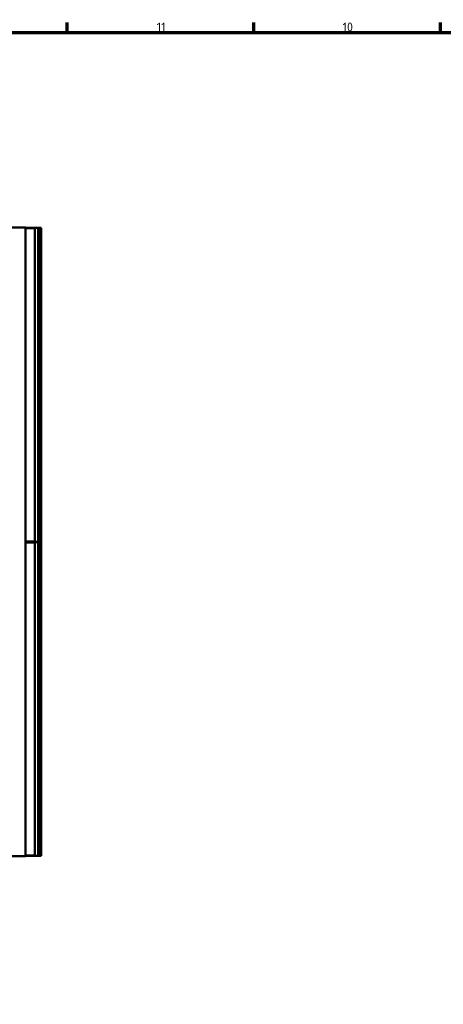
# Model space of a CAD drawing. Header units: millimetres. Extents: x 0 to 4686, y -120 to 1682.
# Tile 152 of 256: x 705 to 1043, y 869 to 1652. Entities that reach past the tile are written whole.
import ezdxf

# ---------------------------------------------------------------- set-up
doc = ezdxf.new("R2010")
doc.units = ezdxf.units.MM
doc.header["$LTSCALE"] = 2
doc.layers.get('0').update_dxf_attribs({"lineweight": 25})
doc.layers.add('Rahmen (ISO)', color=7, linetype='Continuous', lineweight=70)
doc.layers.add('Sichtbar (ISO)', color=7, linetype='Continuous', lineweight=50)
doc.styles.add('Notiztext (DIN)', font='isocpeur.ttf')

# ---------------------------------------------------------------- blocks, each defined once
blk = doc.blocks.new('Ränder Vorgaberahmen')
at = {"layer": 'Rahmen (ISO)'}
for p, q in [((371.56, 821), (371.56, 824.9)), ((445.88, 821), (445.88, 824.9)), ((520.19, 821), (520.19, 824.9))]:
    blk.add_line(p, q, dxfattribs=at)
at = {"layer": 'Rahmen (ISO)', "flags": 128}
blk.add_lwpolyline([(20, 20), (20, 821), (1169, 821), (1169, 20), (20, 20)], dxfattribs=at)
at = {"layer": 'Rahmen (ISO)', "char_height": 3.5, "attachment_point": 7, "style": 'Notiztext (DIN)'}
for s, insert in [('11', (407.27, 821.4)), ('10', (481.23, 821.4))]:
    blk.add_mtext(s, dxfattribs=dict(at, insert=insert))

msp = doc.modelspace()

# ---------------------------------------------------------------- linework, layer by layer
at = {"layer": 'Sichtbar (ISO)'}
for p, q in [((710.0713, 1486.6471), (650.5713, 1486.6471)), ((710.0713, 1486.6471), (710.0717, 1486.6471)), ((710.0713, 986.6471), (710.0713, 1486.6471)), ((717.5713, 1486.2597), (710.0713, 1485.9978)), ((710.0717, 1486.6471), (710.0717, 1485.9978)), ((720.0713, 1486.5471), (710.0717, 1486.5471)), ((717.5713, 1486.4598), (720.0713, 1486.5471)), ((717.5713, 1236.8344), (717.5713, 1486.4598)), ((720.0713, 1236.7471), (720.0713, 1486.5471)), ((720.0713, 1236.7471), (720.0713, 1486.5471)), ((721.6713, 1486.5471), (720.0713, 1486.5471)), ((721.6713, 1236.7471), (721.6713, 1486.5471)), ((721.6713, 1486.5471), (721.6715, 1486.5471)), ((721.6715, 1486.5471), (721.6715, 1485.8371)), ((721.6717, 1486.5471), (721.6715, 1486.5471)), ((721.6715, 1484.8371), (721.6715, 1485.8371)), ((722.4715, 1485.8371), (721.6715, 1485.8371)), ((721.6715, 1484.8371), (721.6715, 1483.2371)), ((722.4715, 1484.8371), (721.6715, 1484.8371)), ((721.6715, 1482.2371), (721.6715, 1483.2371)), ((722.4715, 1483.2371), (721.6715, 1483.2371)), ((721.6715, 1482.2371), (721.6715, 1480.6371)), ((722.4715, 1482.2371), (721.6715, 1482.2371)), ((721.6715, 1479.6371), (721.6715, 1480.6371)), ((722.4715, 1480.6371), (721.6715, 1480.6371)), ((721.6717, 1485.8371), (721.6717, 1486.5471)), ((722.5713, 1486.5471), (721.6717, 1486.5471)), ((721.6717, 1483.2371), (721.6717, 1484.8371)), ((721.6717, 1480.6371), (721.6717, 1482.2371)), ((722.4715, 1484.8371), (722.4715, 1485.8371)), ((722.4717, 1485.8371), (722.4715, 1485.8371)), ((722.4717, 1484.8371), (722.4715, 1484.8371)), ((722.4715, 1482.2371), (722.4715, 1483.2371)), ((722.4717, 1483.2371), (722.4715, 1483.2371)), ((722.4717, 1482.2371), (722.4715, 1482.2371)), ((722.4715, 1479.6371), (722.4715, 1480.6371)), ((722.4717, 1480.6371), (722.4715, 1480.6371)), ((722.4717, 1484.8371), (722.4717, 1485.8371)), ((722.4717, 1482.2371), (722.4717, 1483.2371)), ((722.4717, 1479.6371), (722.4717, 1480.6371)), ((722.5713, 1236.7471), (722.5713, 1486.5471)), ((721.6715, 1479.6371), (721.6715, 1478.0371)), ((722.4715, 1479.6371), (721.6715, 1479.6371)), ((721.6715, 1477.0371), (721.6715, 1478.0371)), ((722.4715, 1478.0371), (721.6715, 1478.0371)), ((721.6715, 1477.0371), (721.6715, 1475.4371)), ((722.4715, 1477.0371), (721.6715, 1477.0371)), ((721.6715, 1474.4371), (721.6715, 1475.4371)), ((722.4715, 1475.4371), (721.6715, 1475.4371)), ((721.6715, 1474.4371), (721.6715, 1472.8371)), ((722.4715, 1474.4371), (721.6715, 1474.4371)), ((721.6715, 1471.8371), (721.6715, 1472.8371)), ((722.4715, 1472.8371), (721.6715, 1472.8371)), ((721.6717, 1478.0371), (721.6717, 1479.6371)), ((721.6717, 1475.4371), (721.6717, 1477.0371)), ((721.6717, 1472.8371), (721.6717, 1474.4371)), ((722.4717, 1479.6371), (722.4715, 1479.6371)), ((722.4715, 1477.0371), (722.4715, 1478.0371)), ((722.4717, 1478.0371), (722.4715, 1478.0371)), ((722.4717, 1477.0371), (722.4715, 1477.0371)), ((722.4715, 1474.4371), (722.4715, 1475.4371)), ((722.4717, 1475.4371), (722.4715, 1475.4371)), ((722.4717, 1474.4371), (722.4715, 1474.4371)), ((722.4715, 1471.8371), (722.4715, 1472.8371)), ((722.4717, 1472.8371), (722.4715, 1472.8371)), ((722.4717, 1477.0371), (722.4717, 1478.0371)), ((722.4717, 1474.4371), (722.4717, 1475.4371)), ((722.4717, 1471.8371), (722.4717, 1472.8371)), ((721.6715, 1471.8371), (721.6715, 1470.2371)), ((722.4715, 1471.8371), (721.6715, 1471.8371)), ((721.6715, 1469.2371), (721.6715, 1470.2371)), ((722.4715, 1470.2371), (721.6715, 1470.2371)), ((721.6715, 1469.2371), (721.6715, 1467.6371)), ((722.4715, 1469.2371), (721.6715, 1469.2371)), ((721.6715, 1466.6371), (721.6715, 1467.6371)), ((722.4715, 1467.6371), (721.6715, 1467.6371)), ((721.6715, 1466.6371), (721.6715, 1465.0371)), ((722.4715, 1466.6371), (721.6715, 1466.6371)), ((721.6715, 1464.0371), (721.6715, 1465.0371)), ((722.4715, 1465.0371), (721.6715, 1465.0371)), ((721.6717, 1470.2371), (721.6717, 1471.8371)), ((721.6717, 1467.6371), (721.6717, 1469.2371)), ((721.6717, 1465.0371), (721.6717, 1466.6371)), ((722.4717, 1471.8371), (722.4715, 1471.8371)), ((722.4715, 1469.2371), (722.4715, 1470.2371)), ((722.4717, 1470.2371), (722.4715, 1470.2371)), ((722.4717, 1469.2371), (722.4715, 1469.2371)), ((722.4715, 1466.6371), (722.4715, 1467.6371)), ((722.4717, 1467.6371), (722.4715, 1467.6371)), ((722.4717, 1466.6371), (722.4715, 1466.6371)), ((722.4715, 1464.0371), (722.4715, 1465.0371)), ((722.4717, 1465.0371), (722.4715, 1465.0371)), ((722.4717, 1469.2371), (722.4717, 1470.2371)), ((722.4717, 1466.6371), (722.4717, 1467.6371)), ((722.4717, 1464.0371), (722.4717, 1465.0371)), ((721.6715, 1464.0371), (721.6715, 1462.4371)), ((722.4715, 1464.0371), (721.6715, 1464.0371)), ((721.6715, 1461.4371), (721.6715, 1462.4371)), ((722.4715, 1462.4371), (721.6715, 1462.4371)), ((721.6715, 1461.4371), (721.6715, 1236.7471)), ((722.4715, 1461.4371), (721.6715, 1461.4371)), ((721.6717, 1462.4371), (721.6717, 1464.0371)), ((721.6717, 1236.7471), (721.6717, 1461.4371)), ((722.4717, 1464.0371), (722.4715, 1464.0371)), ((722.4715, 1461.4371), (722.4715, 1462.4371)), ((722.4717, 1462.4371), (722.4715, 1462.4371)), ((722.4717, 1461.4371), (722.4715, 1461.4371)), ((722.4717, 1461.4371), (722.4717, 1462.4371)), ((710.0717, 1237.8971), (710.0717, 1237.2964)), ((717.5713, 1237.0345), (710.0713, 1237.2964)), ((717.5713, 1236.2597), (710.0713, 1235.9978)), ((710.0714, 1235.9978), (710.0714, 1237.2964)), ((710.0714, 1237.2964), (710.0714, 1235.9978)), ((710.0714, 1235.9978), (710.0714, 1237.2964)), ((710.0714, 1237.2964), (710.0714, 1235.9978)), ((710.0715, 1237.2964), (710.0715, 1235.9978)), ((710.0716, 1235.9978), (710.0716, 1237.2964)), ((710.0716, 1237.2964), (710.0716, 1235.9978)), ((710.0716, 1235.9978), (710.0716, 1237.2964)), ((710.0717, 1237.2964), (710.0717, 1235.9978)), ((710.0717, 1237.2964), (710.0717, 1235.9978)), ((710.0717, 1236.7471), (720.0713, 1236.7471)), ((720.0713, 1236.5471), (710.0717, 1236.5471)), ((710.0717, 1235.9978), (710.0717, 1235.3971)), ((720.0713, 1236.7471), (717.5713, 1236.8344)), ((717.5713, 1236.4598), (720.0713, 1236.5471)), ((717.5713, 986.8344), (717.5713, 1236.4598)), ((721.6713, 1236.7471), (720.0713, 1236.7471)), ((720.0713, 986.7471), (720.0713, 1236.5471)), ((720.0713, 986.7471), (720.0713, 1236.5471)), ((721.6713, 1236.5471), (720.0713, 1236.5471)), ((721.6715, 1236.7471), (721.6713, 1236.7471)), ((721.6713, 986.7471), (721.6713, 1236.5471)), ((721.6713, 1236.5471), (721.6715, 1236.5471)), ((721.6717, 1236.7471), (721.6715, 1236.7471)), ((721.6715, 1236.5471), (721.6715, 1235.8371)), ((721.6717, 1236.5471), (721.6715, 1236.5471)), ((721.6715, 1234.8371), (721.6715, 1235.8371)), ((722.4715, 1235.8371), (721.6715, 1235.8371)), ((721.6715, 1234.8371), (721.6715, 1233.2371)), ((722.4715, 1234.8371), (721.6715, 1234.8371)), ((721.6715, 1232.2371), (721.6715, 1233.2371)), ((722.4715, 1233.2371), (721.6715, 1233.2371)), ((721.6715, 1232.2371), (721.6715, 1230.6371)), ((722.4715, 1232.2371), (721.6715, 1232.2371)), ((721.6715, 1229.6371), (721.6715, 1230.6371)), ((722.4715, 1230.6371), (721.6715, 1230.6371)), ((721.6717, 1236.7471), (722.5713, 1236.7471)), ((721.6717, 1235.8371), (721.6717, 1236.5471)), ((722.5713, 1236.5471), (721.6717, 1236.5471)), ((721.6717, 1233.2371), (721.6717, 1234.8371)), ((721.6717, 1230.6371), (721.6717, 1232.2371)), ((722.4715, 1234.8371), (722.4715, 1235.8371)), ((722.4717, 1235.8371), (722.4715, 1235.8371)), ((722.4717, 1234.8371), (722.4715, 1234.8371)), ((722.4715, 1232.2371), (722.4715, 1233.2371)), ((722.4717, 1233.2371), (722.4715, 1233.2371)), ((722.4717, 1232.2371), (722.4715, 1232.2371)), ((722.4715, 1229.6371), (722.4715, 1230.6371)), ((722.4717, 1230.6371), (722.4715, 1230.6371)), ((722.4717, 1234.8371), (722.4717, 1235.8371)), ((722.4717, 1232.2371), (722.4717, 1233.2371)), ((722.4717, 1229.6371), (722.4717, 1230.6371)), ((722.5713, 986.7471), (722.5713, 1236.5471)), ((721.6715, 1229.6371), (721.6715, 1228.0371)), ((722.4715, 1229.6371), (721.6715, 1229.6371)), ((721.6715, 1227.0371), (721.6715, 1228.0371)), ((722.4715, 1228.0371), (721.6715, 1228.0371)), ((721.6715, 1227.0371), (721.6715, 1225.4371)), ((722.4715, 1227.0371), (721.6715, 1227.0371)), ((721.6715, 1224.4371), (721.6715, 1225.4371)), ((722.4715, 1225.4371), (721.6715, 1225.4371)), ((721.6715, 1224.4371), (721.6715, 1222.8371)), ((722.4715, 1224.4371), (721.6715, 1224.4371)), ((721.6715, 1221.8371), (721.6715, 1222.8371)), ((722.4715, 1222.8371), (721.6715, 1222.8371)), ((721.6717, 1228.0371), (721.6717, 1229.6371)), ((721.6717, 1225.4371), (721.6717, 1227.0371)), ((721.6717, 1222.8371), (721.6717, 1224.4371)), ((722.4717, 1229.6371), (722.4715, 1229.6371)), ((722.4715, 1227.0371), (722.4715, 1228.0371)), ((722.4717, 1228.0371), (722.4715, 1228.0371)), ((722.4717, 1227.0371), (722.4715, 1227.0371)), ((722.4715, 1224.4371), (722.4715, 1225.4371)), ((722.4717, 1225.4371), (722.4715, 1225.4371)), ((722.4717, 1224.4371), (722.4715, 1224.4371)), ((722.4715, 1221.8371), (722.4715, 1222.8371)), ((722.4717, 1222.8371), (722.4715, 1222.8371)), ((722.4717, 1227.0371), (722.4717, 1228.0371)), ((722.4717, 1224.4371), (722.4717, 1225.4371)), ((722.4717, 1221.8371), (722.4717, 1222.8371)), ((721.6715, 1221.8371), (721.6715, 1220.2371)), ((722.4715, 1221.8371), (721.6715, 1221.8371)), ((721.6715, 1219.2371), (721.6715, 1220.2371)), ((722.4715, 1220.2371), (721.6715, 1220.2371)), ((721.6715, 1219.2371), (721.6715, 1217.6371)), ((722.4715, 1219.2371), (721.6715, 1219.2371)), ((721.6715, 1216.6371), (721.6715, 1217.6371)), ((722.4715, 1217.6371), (721.6715, 1217.6371)), ((721.6715, 1216.6371), (721.6715, 1215.0371)), ((722.4715, 1216.6371), (721.6715, 1216.6371)), ((721.6715, 1214.0371), (721.6715, 1215.0371)), ((722.4715, 1215.0371), (721.6715, 1215.0371)), ((721.6717, 1220.2371), (721.6717, 1221.8371)), ((721.6717, 1217.6371), (721.6717, 1219.2371)), ((721.6717, 1215.0371), (721.6717, 1216.6371)), ((722.4717, 1221.8371), (722.4715, 1221.8371)), ((722.4715, 1219.2371), (722.4715, 1220.2371)), ((722.4717, 1220.2371), (722.4715, 1220.2371)), ((722.4717, 1219.2371), (722.4715, 1219.2371)), ((722.4715, 1216.6371), (722.4715, 1217.6371)), ((722.4717, 1217.6371), (722.4715, 1217.6371)), ((722.4717, 1216.6371), (722.4715, 1216.6371)), ((722.4715, 1214.0371), (722.4715, 1215.0371)), ((722.4717, 1215.0371), (722.4715, 1215.0371)), ((722.4717, 1219.2371), (722.4717, 1220.2371)), ((722.4717, 1216.6371), (722.4717, 1217.6371)), ((722.4717, 1214.0371), (722.4717, 1215.0371)), ((721.6715, 1214.0371), (721.6715, 1212.4371)), ((722.4715, 1214.0371), (721.6715, 1214.0371)), ((721.6715, 1211.4371), (721.6715, 1212.4371)), ((722.4715, 1212.4371), (721.6715, 1212.4371)), ((721.6715, 1211.4371), (721.6715, 986.7471)), ((722.4715, 1211.4371), (721.6715, 1211.4371)), ((721.6717, 1212.4371), (721.6717, 1214.0371)), ((721.6717, 986.7471), (721.6717, 1211.4371)), ((722.4717, 1214.0371), (722.4715, 1214.0371)), ((722.4715, 1211.4371), (722.4715, 1212.4371)), ((722.4717, 1212.4371), (722.4715, 1212.4371)), ((722.4717, 1211.4371), (722.4715, 1211.4371)), ((722.4717, 1211.4371), (722.4717, 1212.4371)), ((717.5713, 987.0345), (710.0713, 987.2964)), ((710.0717, 987.2964), (710.0717, 986.6471)), ((650.5713, 986.6471), (710.0713, 986.6471)), ((710.0713, 986.6471), (710.0717, 986.6471)), ((710.0717, 986.7471), (720.0713, 986.7471)), ((720.0713, 986.7471), (717.5713, 986.8344)), ((721.6713, 986.7471), (720.0713, 986.7471)), ((721.6715, 986.7471), (721.6713, 986.7471)), ((721.6717, 986.7471), (721.6715, 986.7471)), ((721.6717, 986.7471), (722.5713, 986.7471))]:
    msp.add_line(p, q, dxfattribs=at)

# ---------------------------------------------------------------- block references
at = {"xscale": 2, "yscale": 2, "zscale": 2}
msp.add_blockref('Ränder Vorgaberahmen', (0, 0), dxfattribs=at)

doc.saveas('drawing.dxf')
